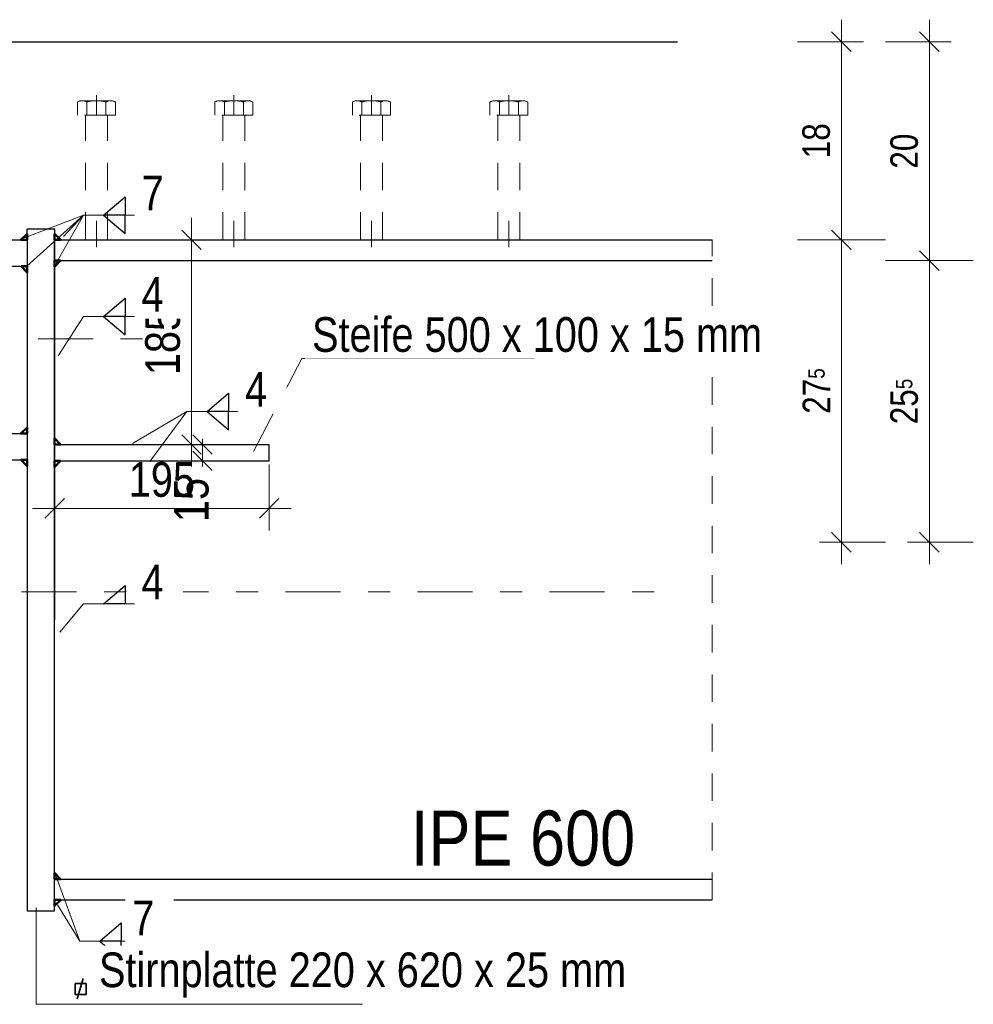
# Model space of a CAD drawing. Header units: millimetres. Extents: x -50 to 89, y -23 to 66.
# Tile 16 of 60: x -21.96 to -17.62, y 58.56 to 63.03. Entities that reach past the tile are written whole.
import ezdxf

# ---------------------------------------------------------------- set-up
doc = ezdxf.new("R2010")
doc.units = ezdxf.units.MM
doc.linetypes.add('DASHDOT', pattern=[1, 0.5, -0.25, 0, -0.25])
doc.linetypes.add('HIDDEN', pattern=[0.375, 0.25, -0.125])
doc.layers.add('Texte', color=7, linetype='Continuous', lineweight=20)
doc.styles.add('Arial Narrow', font='ARIALN.TTF')
doc.dimstyles.new('Arch_Strakon_dimstyle', dxfattribs={"dimtxt": 15.75, "dimasz": 1, "dimexe": 1.25, "dimexo": 0.0625, "dimgap": 1, "dimtad": 0, "dimdec": 3, "dimzin": 12, "dimdsep": 46, "dimtxsty": 'Arial Narrow', "dimblk": 'Arrowhead_Tick', "dimsah": 1, "dimcen": 0, "dimse1": 1, "dimse2": 1, "dimclrd": 6, "dimclrt": 2, "dimazin": 0, "dimtfac": 1, "dimtdec": 4, "dimtmove": 0, "dimatfit": 3, "dimldrblk": 'NONE', "dimfxl": 1, "dimtvp": 1, "dimtolj": 1, "dimtzin": 0, "dimlwd": 13, "dimarcsym": 2})
pattern_1 = [(45, (0, 0), (-0.031819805, 0.031819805), [0, -0.075])]
pattern_2 = [(135, (0, 0), (-0.031819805, -0.031819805), [0, -0.075])]

# ---------------------------------------------------------------- blocks, each defined once
blk = doc.blocks.new('Arrowhead_Tick')
at = {"color": 0, "linetype": 'Continuous', "lineweight": -2, "ltscale": 0.5}
for p, q in [((0, 20), (0, -10)), ((-1, 0), (0, 0)), ((10, 0), (0, 0))]:
    blk.add_line(p, q, dxfattribs=at)
at = {"color": 2, "linetype": 'Continuous', "lineweight": 35, "ltscale": 0.5}
blk.add_line((4.42, 4.42), (-4.42, -4.42), dxfattribs=at)
blk = doc.blocks.new('*D66')
at = {"layer": 'Defpoints', "color": 0}
for p in [(-21.797, 61.0251), (-20.822, 61.0251), (-20.822, 60.8094)]:
    blk.add_point(p, dxfattribs=at)
at = {"layer": 'Texte', "color": 6, "linetype": 'Continuous', "lineweight": 13}
blk.add_line((-21.787, 60.8094), (-20.832, 60.8094), dxfattribs=at)
at = {"layer": 'Texte', "color": 6, "lineweight": 13, "xscale": 0.01, "yscale": 0.01, "zscale": 0.01}
blk.add_blockref('Arrowhead_Tick', (-20.822, 60.8094), dxfattribs=at)
at = {"layer": 'Texte', "color": 6, "lineweight": 13, "xscale": 0.01, "yscale": 0.01, "zscale": 0.01, "rotation": 180}
blk.add_blockref('Arrowhead_Tick', (-21.797, 60.8094), dxfattribs=at)
at = {"layer": 'Texte', "color": 2, "lineweight": 35, "insert": (-21.3095, 60.9398), "char_height": 0.1575, "attachment_point": 5, "style": 'Arial Narrow'}
blk.add_mtext('\\A1;195', dxfattribs=at)
blk = doc.blocks.new('_None')
blk = doc.blocks.new('*D67')
at = {"layer": 'Defpoints', "color": 0}
for p in [(-21.1251, 61.1001), (-20.822, 61.1001), (-20.822, 61.0251)]:
    blk.add_point(p, dxfattribs=at)
at = {"layer": 'Texte', "color": 6, "linetype": 'Continuous', "lineweight": 13}
for p, q in [((-21.1251, 61.1101), (-21.1251, 61.1201)), ((-21.1251, 61.0251), (-21.1251, 61.1001)), ((-21.1251, 61.0151), (-21.1251, 61.0051))]:
    blk.add_line(p, q, dxfattribs=at)
at = {"layer": 'Texte', "color": 6, "lineweight": 13, "xscale": 0.01, "yscale": 0.01, "zscale": 0.01}
for p, rotation in [((-21.1251, 61.0251), 90), ((-21.1251, 61.1001), 270)]:
    blk.add_blockref('Arrowhead_Tick', p, dxfattribs=dict(at, rotation=rotation))
at = {"layer": 'Texte', "color": 2, "lineweight": 35, "insert": (-21.1751, 60.8471), "char_height": 0.1575, "attachment_point": 5, "rotation": 90, "style": 'Arial Narrow'}
blk.add_mtext('\\A1;15', dxfattribs=at)
blk = doc.blocks.new('*D68')
at = {"layer": 'Defpoints', "color": 0}
for p in [(-21.1751, 62.0301), (-18.8074, 62.0301), (-20.822, 61.1001)]:
    blk.add_point(p, dxfattribs=at)
at = {"layer": 'Texte', "color": 6, "linetype": 'Continuous', "lineweight": 13}
blk.add_line((-21.1751, 61.1101), (-21.1751, 62.0201), dxfattribs=at)
at = {"layer": 'Texte', "color": 6, "lineweight": 13, "xscale": 0.01, "yscale": 0.01, "zscale": 0.01}
for p, rotation in [((-21.1751, 62.0301), 89.99999999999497), ((-21.1751, 61.1001), 269.9999999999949)]:
    blk.add_blockref('Arrowhead_Tick', p, dxfattribs=dict(at, rotation=rotation))
at = {"layer": 'Texte', "color": 2, "lineweight": 35, "insert": (-21.3055, 61.5651), "char_height": 0.1575, "attachment_point": 5, "rotation": 90, "style": 'Arial Narrow'}
blk.add_mtext('\\A1;185', dxfattribs=at)
blk = doc.blocks.new('*D69')
at = {"layer": 'Defpoints', "color": 0}
for p in [(-28.3658, 62.9301), (-27.4204, 62.9301), (-18.8074, 62.0301)]:
    blk.add_point(p, dxfattribs=at)
at = {"layer": 'Texte', "color": 6, "linetype": 'Continuous', "lineweight": 13}
blk.add_line((-27.4204, 62.0401), (-27.4204, 62.9201), dxfattribs=at)
at = {"layer": 'Texte', "color": 6, "lineweight": 13, "xscale": 0.01, "yscale": 0.01, "zscale": 0.01}
for p, rotation in [((-27.4204, 62.9301), 90.00000000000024), ((-27.4204, 62.0301), 270.0000000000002)]:
    blk.add_blockref('Arrowhead_Tick', p, dxfattribs=dict(at, rotation=rotation))
at = {"layer": 'Texte', "color": 3, "lineweight": 35, "insert": (-27.5343, 62.4801), "char_height": 0.125, "attachment_point": 5, "rotation": 90, "style": 'Arial Narrow'}
blk.add_mtext('\\A1;18', dxfattribs=at)
blk = doc.blocks.new('*D71')
at = {"layer": 'Defpoints', "color": 0}
for p in [(-18.8074, 61.9351), (-17.8204, 61.9351), (-22.022, 60.6551)]:
    blk.add_point(p, dxfattribs=at)
at = {"layer": 'Texte', "color": 6, "linetype": 'Continuous', "lineweight": 13}
blk.add_line((-17.8204, 60.6651), (-17.8204, 61.9251), dxfattribs=at)
at = {"layer": 'Texte', "color": 6, "lineweight": 13, "xscale": 0.01, "yscale": 0.01, "zscale": 0.01}
for p, rotation in [((-17.8204, 61.9351), 90), ((-17.8204, 60.6551), 270)]:
    blk.add_blockref('Arrowhead_Tick', p, dxfattribs=dict(at, rotation=rotation))
at = {"layer": 'Texte', "color": 3, "lineweight": 35, "insert": (-17.9343, 61.2951), "char_height": 0.125, "attachment_point": 5, "rotation": 90, "style": 'Arial Narrow'}
blk.add_mtext('\\A1;25{\\A1;\\H.6x;\\S5;}', dxfattribs=at)
blk = doc.blocks.new('*D72')
at = {"layer": 'Defpoints', "color": 0}
for p in [(-18.9647, 62.9301), (-17.8204, 62.9301), (-18.8074, 61.9351)]:
    blk.add_point(p, dxfattribs=at)
at = {"layer": 'Texte', "color": 6, "linetype": 'Continuous', "lineweight": 13}
blk.add_line((-17.8204, 61.9451), (-17.8204, 62.9201), dxfattribs=at)
at = {"layer": 'Texte', "color": 6, "lineweight": 13, "xscale": 0.01, "yscale": 0.01, "zscale": 0.01}
for p, rotation in [((-17.8204, 62.9301), 90), ((-17.8204, 61.9351), 270)]:
    blk.add_blockref('Arrowhead_Tick', p, dxfattribs=dict(at, rotation=rotation))
at = {"layer": 'Texte', "color": 3, "lineweight": 35, "insert": (-17.9343, 62.4326), "char_height": 0.125, "attachment_point": 5, "rotation": 90, "style": 'Arial Narrow'}
blk.add_mtext('\\A1;20', dxfattribs=at)
blk = doc.blocks.new('*D75')
at = {"layer": 'Defpoints', "color": 0}
for p in [(-18.8074, 62.0301), (-18.2204, 62.0301), (-22.022, 60.6551)]:
    blk.add_point(p, dxfattribs=at)
at = {"layer": 'Texte', "color": 6, "linetype": 'Continuous', "lineweight": 13}
blk.add_line((-18.2204, 60.6651), (-18.2204, 62.0201), dxfattribs=at)
at = {"layer": 'Texte', "color": 6, "lineweight": 13, "xscale": 0.01, "yscale": 0.01, "zscale": 0.01}
for p, rotation in [((-18.2204, 62.0301), 90), ((-18.2204, 60.6551), 270)]:
    blk.add_blockref('Arrowhead_Tick', p, dxfattribs=dict(at, rotation=rotation))
at = {"layer": 'Texte', "color": 3, "lineweight": 35, "insert": (-18.3332, 61.3426), "char_height": 0.125, "attachment_point": 5, "rotation": 90, "style": 'Arial Narrow'}
blk.add_mtext('\\A1;27{\\A1;\\H.6x;\\S5;}', dxfattribs=at)
blk = doc.blocks.new('*D76')
at = {"layer": 'Defpoints', "color": 0}
for p in [(-18.9647, 62.9301), (-18.2204, 62.9301), (-18.8074, 62.0301)]:
    blk.add_point(p, dxfattribs=at)
at = {"layer": 'Texte', "color": 6, "linetype": 'Continuous', "lineweight": 13}
blk.add_line((-18.2204, 62.0401), (-18.2204, 62.9201), dxfattribs=at)
at = {"layer": 'Texte', "color": 6, "lineweight": 13, "xscale": 0.01, "yscale": 0.01, "zscale": 0.01}
for p, rotation in [((-18.2204, 62.9301), 90), ((-18.2204, 62.0301), 270)]:
    blk.add_blockref('Arrowhead_Tick', p, dxfattribs=dict(at, rotation=rotation))
at = {"layer": 'Texte', "color": 3, "lineweight": 35, "insert": (-18.3343, 62.4801), "char_height": 0.125, "attachment_point": 5, "rotation": 90, "style": 'Arial Narrow'}
blk.add_mtext('\\A1;18', dxfattribs=at)
blk = doc.blocks.new('*D80')
at = {"layer": 'Defpoints', "color": 0}
for p in [(-25.0204, 62.0301), (-18.8074, 62.0301), (-23.987, 61.0301)]:
    blk.add_point(p, dxfattribs=at)
at = {"layer": 'Texte', "color": 6, "linetype": 'Continuous', "lineweight": 13}
blk.add_line((-25.0204, 61.0401), (-25.0204, 62.0201), dxfattribs=at)
at = {"layer": 'Texte', "color": 6, "lineweight": 13, "xscale": 0.01, "yscale": 0.01, "zscale": 0.01}
for p, rotation in [((-25.0204, 62.0301), 90.0000000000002), ((-25.0204, 61.0301), 270.0000000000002)]:
    blk.add_blockref('Arrowhead_Tick', p, dxfattribs=dict(at, rotation=rotation))
at = {"layer": 'Texte', "color": 3, "lineweight": 35, "insert": (-25.1343, 61.5301), "char_height": 0.125, "attachment_point": 5, "rotation": 90, "style": 'Arial Narrow'}
blk.add_mtext('\\A1;20', dxfattribs=at)
blk = doc.blocks.new('*D81')
at = {"layer": 'Defpoints', "color": 0}
for p in [(-25.0204, 62.9301), (-18.9647, 62.9301), (-18.8074, 62.0301)]:
    blk.add_point(p, dxfattribs=at)
at = {"layer": 'Texte', "color": 6, "linetype": 'Continuous', "lineweight": 13}
blk.add_line((-25.0204, 62.0401), (-25.0204, 62.9201), dxfattribs=at)
at = {"layer": 'Texte', "color": 6, "lineweight": 13, "xscale": 0.01, "yscale": 0.01, "zscale": 0.01}
for p, rotation in [((-25.0204, 62.9301), 90), ((-25.0204, 62.0301), 270)]:
    blk.add_blockref('Arrowhead_Tick', p, dxfattribs=dict(at, rotation=rotation))
at = {"layer": 'Texte', "color": 3, "lineweight": 35, "insert": (-25.1343, 62.4801), "char_height": 0.125, "attachment_point": 5, "rotation": 90, "style": 'Arial Narrow'}
blk.add_mtext('\\A1;18', dxfattribs=at)

msp = doc.modelspace()

# ---------------------------------------------------------------- hatches: boundary and pattern name
at = {"layer": 'Texte', "lineweight": 18}
h = msp.add_hatch(dxfattribs=at)
h.set_pattern_fill('punkt', color=5, scale=0.01, angle=135, style=0, pattern_type=2)
h.set_pattern_definition(pattern_2)
h.paths.add_polyline_path([(-21.950276, 62.030107), (-21.922042, 62.030107), (-21.922042, 62.056634)])
h = msp.add_hatch(dxfattribs=at)
h.set_pattern_fill('punkt', color=5, scale=0.01, angle=135, style=0, pattern_type=2)
h.set_pattern_definition(pattern_2)
h.paths.add_polyline_path([(-21.768808, 62.030107), (-21.797042, 62.030107), (-21.797042, 62.056634)])
h = msp.add_hatch(dxfattribs=at)
h.set_pattern_fill('punkt', color=5, scale=0.01, angle=45, style=0, pattern_type=2)
h.set_pattern_definition(pattern_1)
h.paths.add_polyline_path([(-21.797042, 61.906873), (-21.797042, 61.935107), (-21.770515, 61.935107)])
h = msp.add_hatch(dxfattribs=at)
h.set_pattern_fill('punkt', color=5, scale=0.01, angle=45, style=0, pattern_type=2)
h.set_pattern_definition(pattern_1)
h.paths.add_polyline_path([(-21.922042, 61.881873), (-21.922042, 61.910107), (-21.948569, 61.910107)])
h = msp.add_hatch(dxfattribs=at)
h.set_pattern_fill('punkt', color=5, scale=0.01, angle=135, style=0, pattern_type=2)
h.set_pattern_definition(pattern_2)
h.paths.add_polyline_path([(-21.950276, 61.150107), (-21.922042, 61.150107), (-21.922042, 61.176634)])
h = msp.add_hatch(dxfattribs=at)
h.set_pattern_fill('punkt', color=5, scale=0.01, angle=45, style=0, pattern_type=2)
h.set_pattern_definition(pattern_1)
h.paths.add_polyline_path([(-21.797042, 61.12834), (-21.797042, 61.100107), (-21.770515, 61.100107)])
h = msp.add_hatch(dxfattribs=at)
h.set_pattern_fill('punkt', color=5, scale=0.01, angle=45, style=0, pattern_type=2)
h.set_pattern_definition(pattern_1)
h.paths.add_polyline_path([(-21.922042, 61.001873), (-21.922042, 61.030107), (-21.948569, 61.030107)])
h = msp.add_hatch(dxfattribs=at)
h.set_pattern_fill('punkt', color=5, scale=0.01, angle=45, style=0, pattern_type=2)
h.set_pattern_definition(pattern_1)
h.paths.add_polyline_path([(-21.797042, 60.996873), (-21.797042, 61.025107), (-21.770515, 61.025107)])
h = msp.add_hatch(dxfattribs=at)
h.set_pattern_fill('punkt', color=5, scale=0.01, angle=45, style=0, pattern_type=2)
h.set_pattern_definition(pattern_1)
h.paths.add_polyline_path([(-21.797042, 59.15334), (-21.770515, 59.125107), (-21.797042, 59.125107)])
h = msp.add_hatch(dxfattribs=at)
h.set_pattern_fill('punkt', color=5, scale=0.01, angle=135, style=0, pattern_type=2)
h.set_pattern_definition(pattern_2)
h.paths.add_polyline_path([(-21.768808, 59.030107), (-21.797042, 59.003579), (-21.797042, 59.030107)])

# ---------------------------------------------------------------- linework, layer by layer
at = {"layer": 'Texte', "color": 3, "linetype": 'Continuous', "lineweight": 25}
for p, q in [((-25.753523, 62.930107), (-18.964707, 62.930107)), ((-21.574526, 62.142216), (-21.477192, 62.225731)), ((-21.477192, 62.225731), (-21.477192, 62.142216)), ((-21.477192, 62.142216), (-21.574526, 62.142216)), ((-21.574526, 62.142216), (-21.477192, 62.058702)), ((-21.477192, 62.058702), (-21.477192, 62.142216)), ((-21.922042, 62.030107), (-21.922042, 62.080107)), ((-21.922042, 62.080107), (-21.797042, 62.080107)), ((-21.797042, 62.080107), (-21.797042, 62.030107)), ((-22.922042, 62.030107), (-21.922042, 62.030107)), ((-21.922042, 62.030107), (-21.922042, 58.980107)), ((-21.797042, 62.030107), (-21.797042, 60.302982)), ((-21.797042, 62.030107), (-18.807413, 62.030107)), ((-21.797042, 59.030107), (-21.797042, 62.030107)), ((-21.797042, 61.935107), (-18.807413, 61.935107)), ((-22.922042, 61.910107), (-21.922042, 61.910107)), ((-21.574526, 61.681473), (-21.477192, 61.764988)), ((-21.477192, 61.764988), (-21.477192, 61.681473)), ((-21.477192, 61.681473), (-21.574526, 61.681473)), ((-21.574526, 61.681473), (-21.477192, 61.597959)), ((-21.477192, 61.681473), (-21.574526, 61.681473)), ((-21.477192, 61.597959), (-21.477192, 61.681473)), ((-21.10396, 61.25009), (-21.006625, 61.333604)), ((-21.006625, 61.333604), (-21.006625, 61.25009)), ((-21.006625, 61.25009), (-21.10396, 61.25009)), ((-21.10396, 61.25009), (-21.006625, 61.166576)), ((-21.006625, 61.166576), (-21.006625, 61.25009)), ((-22.922042, 61.150107), (-21.922042, 61.150107)), ((-21.797042, 61.100107), (-20.822042, 61.100107)), ((-20.822042, 61.025107), (-20.822042, 61.100107)), ((-22.922042, 61.030107), (-21.922042, 61.030107)), ((-21.797042, 61.025107), (-20.822042, 61.025107)), ((-21.574526, 60.375336), (-21.477192, 60.458851)), ((-21.477192, 60.458851), (-21.477192, 60.375336)), ((-21.477192, 60.375336), (-21.574526, 60.375336)), ((-21.797042, 59.125107), (-18.807413, 59.125107)), ((-21.797042, 59.030107), (-18.807413, 59.030107)), ((-21.797042, 58.980107), (-21.797042, 59.030107)), ((-21.922042, 58.980107), (-21.797042, 58.980107)), ((-21.591481, 58.842912), (-21.494147, 58.926427)), ((-21.494147, 58.926427), (-21.494147, 58.842912)), ((-21.591481, 58.842912), (-21.494147, 58.759398)), ((-21.494147, 58.842912), (-21.591481, 58.842912)), ((-21.494147, 58.759398), (-21.494147, 58.842912))]:
    msp.add_line(p, q, dxfattribs=at)
at = {"layer": 'Texte', "color": 6, "linetype": 'HIDDEN', "lineweight": 13, "ltscale": 0.5}
for p, q in [((-21.607042, 62.686987), (-21.607042, 62.596987)), ((-20.982042, 62.686987), (-20.982042, 62.596987)), ((-20.357042, 62.686987), (-20.357042, 62.596987)), ((-19.732042, 62.686987), (-19.732042, 62.596987)), ((-21.693644, 62.596987), (-21.693644, 62.656184)), ((-21.671994, 62.661987), (-21.54209, 62.661987)), ((-21.650343, 62.656184), (-21.650343, 62.596987)), ((-21.563741, 62.596987), (-21.563741, 62.656146)), ((-21.520439, 62.596987), (-21.520439, 62.656146)), ((-21.068644, 62.596987), (-21.068644, 62.656184)), ((-21.046994, 62.661987), (-20.91709, 62.661987)), ((-21.025343, 62.656184), (-21.025343, 62.596987)), ((-20.938741, 62.596987), (-20.938741, 62.656146)), ((-20.895439, 62.596987), (-20.895439, 62.656146)), ((-20.443644, 62.596987), (-20.443644, 62.656184)), ((-20.421994, 62.661987), (-20.29209, 62.661987)), ((-20.400343, 62.656184), (-20.400343, 62.596987)), ((-20.313741, 62.596987), (-20.313741, 62.656146)), ((-20.270439, 62.596987), (-20.270439, 62.656146)), ((-19.818644, 62.596987), (-19.818644, 62.656184)), ((-19.796994, 62.661987), (-19.66709, 62.661987)), ((-19.775343, 62.656184), (-19.775343, 62.596987)), ((-19.688741, 62.596987), (-19.688741, 62.656146)), ((-19.645439, 62.596987), (-19.645439, 62.656146)), ((-21.520439, 62.596987), (-21.693644, 62.596987)), ((-21.552042, 62.596987), (-21.662042, 62.596987)), ((-21.657042, 62.030107), (-21.657042, 62.591987)), ((-21.557042, 62.030107), (-21.557042, 62.591987)), ((-20.895439, 62.596987), (-21.068644, 62.596987)), ((-20.927042, 62.596987), (-21.037042, 62.596987)), ((-21.032042, 62.030107), (-21.032042, 62.591987)), ((-20.932042, 62.030107), (-20.932042, 62.591987)), ((-20.270439, 62.596987), (-20.443644, 62.596987)), ((-20.302042, 62.596987), (-20.412042, 62.596987)), ((-20.407042, 62.030107), (-20.407042, 62.591987)), ((-20.307042, 62.030107), (-20.307042, 62.591987)), ((-19.645439, 62.596987), (-19.818644, 62.596987)), ((-19.677042, 62.596987), (-19.787042, 62.596987)), ((-19.782042, 62.030107), (-19.782042, 62.591987)), ((-19.682042, 62.030107), (-19.682042, 62.591987)), ((-21.657042, 62.030107), (-21.657042, 62.115654)), ((-21.607042, 62.030107), (-21.607042, 62.115654)), ((-21.607042, 62.115654), (-21.607042, 61.996987)), ((-21.557042, 62.030107), (-21.557042, 62.115654)), ((-21.032042, 62.030107), (-21.032042, 62.115654)), ((-20.982042, 62.030107), (-20.982042, 62.115654)), ((-20.982042, 62.115654), (-20.982042, 61.996987)), ((-20.932042, 62.030107), (-20.932042, 62.115654)), ((-20.407042, 62.030107), (-20.407042, 62.115654)), ((-20.357042, 62.030107), (-20.357042, 62.115654)), ((-20.357042, 62.115654), (-20.357042, 61.996987)), ((-20.307042, 62.030107), (-20.307042, 62.115654)), ((-19.782042, 62.030107), (-19.782042, 62.115654)), ((-19.732042, 62.030107), (-19.732042, 62.115654)), ((-19.732042, 62.115654), (-19.732042, 61.996987)), ((-19.682042, 62.030107), (-19.682042, 62.115654)), ((-21.557042, 62.030107), (-21.657042, 62.030107)), ((-20.932042, 62.030107), (-21.032042, 62.030107)), ((-20.307042, 62.030107), (-20.407042, 62.030107)), ((-19.682042, 62.030107), (-19.782042, 62.030107))]:
    msp.add_line(p, q, dxfattribs=at)
at = {"layer": 'Texte', "color": 6, "linetype": 'Continuous', "lineweight": 13}
for p, q in [((-21.66593, 62.142216), (-21.93368, 62.038126)), ((-21.66593, 62.142216), (-21.9228, 61.910288)), ((-21.66593, 62.142216), (-21.789521, 61.923888)), ((-21.66593, 62.142216), (-21.756965, 62.045183)), ((-21.66593, 62.142216), (-21.3126, 62.142216)), ((-21.922042, 61.680709), (-21.922042, 59.376432)), ((-21.797042, 61.680709), (-21.797042, 59.376432)), ((-21.66593, 61.681473), (-21.781793, 61.503319)), ((-21.66593, 61.681473), (-21.3126, 61.681473)), ((-20.672745, 61.490887), (-20.893257, 61.068239)), ((-19.616122, 61.490887), (-20.672745, 61.490887)), ((-21.195363, 61.25009), (-21.442586, 61.104303)), ((-21.195363, 61.25009), (-21.363853, 61.021911)), ((-21.195363, 61.25009), (-20.842033, 61.25009)), ((-21.66593, 60.375336), (-21.772939, 60.246061)), ((-21.66593, 60.375336), (-21.3126, 60.375336)), ((-21.682885, 58.842912), (-21.789521, 59.136325)), ((-21.880438, 58.555674), (-21.880438, 58.994511)), ((-21.682885, 58.842912), (-21.783587, 59.007174)), ((-21.682885, 58.842912), (-21.329555, 58.842912)), ((-20.397883, 58.555674), (-21.880438, 58.555674))]:
    msp.add_line(p, q, dxfattribs=at)
at = {"layer": 'Texte', "color": 4, "linetype": 'Continuous', "lineweight": 50}
for p, q in [((-21.950276, 62.030107), (-21.922042, 62.056634)), ((-21.950276, 62.030107), (-21.922042, 62.030107)), ((-21.922042, 62.030107), (-21.922042, 62.056634)), ((-21.768808, 62.030107), (-21.797042, 62.056634)), ((-21.797042, 62.030107), (-21.797042, 62.056634)), ((-21.768808, 62.030107), (-21.797042, 62.030107)), ((-21.797042, 61.906873), (-21.770515, 61.935107)), ((-21.797042, 61.906873), (-21.797042, 61.935107)), ((-21.797042, 61.935107), (-21.770515, 61.935107)), ((-21.922042, 61.881873), (-21.948569, 61.910107)), ((-21.922042, 61.910107), (-21.948569, 61.910107)), ((-21.922042, 61.881873), (-21.922042, 61.910107)), ((-21.950276, 61.150107), (-21.922042, 61.176634)), ((-21.922042, 61.150107), (-21.922042, 61.176634)), ((-21.950276, 61.150107), (-21.922042, 61.150107)), ((-21.797042, 61.12834), (-21.770515, 61.100107)), ((-21.797042, 61.12834), (-21.797042, 61.100107)), ((-21.797042, 61.100107), (-21.770515, 61.100107)), ((-21.922042, 61.001873), (-21.948569, 61.030107)), ((-21.922042, 61.030107), (-21.948569, 61.030107)), ((-21.922042, 61.001873), (-21.922042, 61.030107)), ((-21.797042, 60.996873), (-21.770515, 61.025107)), ((-21.797042, 60.996873), (-21.797042, 61.025107)), ((-21.797042, 61.025107), (-21.770515, 61.025107)), ((-21.797042, 59.15334), (-21.770515, 59.125107)), ((-21.797042, 59.15334), (-21.797042, 59.125107)), ((-21.797042, 59.125107), (-21.770515, 59.125107)), ((-21.768808, 59.030107), (-21.797042, 59.003579)), ((-21.768808, 59.030107), (-21.797042, 59.030107)), ((-21.797042, 59.030107), (-21.797042, 59.003579))]:
    msp.add_line(p, q, dxfattribs=at)
at = {"layer": 'Texte', "color": 5, "linetype": 'HIDDEN', "lineweight": 18, "ltscale": 0.5}
msp.add_line((-18.807413, 59.030107), (-18.807413, 62.030107), dxfattribs=at)
at = {"layer": 'Texte', "color": 9, "linetype": 'DASHDOT', "lineweight": 0, "ltscale": 0.5}
for p, q in [((-23.072042, 61.580107), (-21.321837, 61.580107)), ((-21.947042, 60.430107), (-18.959997, 60.430107))]:
    msp.add_line(p, q, dxfattribs=at)
at = {"layer": 'Texte', "color": 2, "linetype": 'Continuous', "lineweight": 35}
for p, q in [((-21.695409, 58.580594), (-21.667147, 58.672447)), ((-21.704381, 58.600765), (-21.704381, 58.650765)), ((-21.704381, 58.650765), (-21.654381, 58.650765)), ((-21.654381, 58.650765), (-21.654381, 58.600765)), ((-21.654381, 58.600765), (-21.704381, 58.600765))]:
    msp.add_line(p, q, dxfattribs=at)
at = {"layer": 'Texte', "color": 6, "linetype": 'HIDDEN', "lineweight": 13, "ltscale": 0.5}
for centre, radius, start, end in [((-21.671994, 62.618685), 0.0433, 59.99927, 120.000728), ((-21.607042, 62.494683), 0.167169, 74.987632, 105.009015), ((-21.54209, 62.618685), 0.043268, 59.974265, 120.025735), ((-21.046994, 62.618685), 0.0433, 59.99927, 120.000728), ((-20.982042, 62.494683), 0.167169, 74.987632, 105.009015), ((-20.91709, 62.618685), 0.043268, 59.974265, 120.025735), ((-20.421994, 62.618685), 0.0433, 59.99927, 120.000728), ((-20.357042, 62.494683), 0.167169, 74.987632, 105.009015), ((-20.29209, 62.618685), 0.043268, 59.974265, 120.025735), ((-19.796994, 62.618685), 0.0433, 59.99927, 120.000728), ((-19.732042, 62.494683), 0.167169, 74.987632, 105.009015), ((-19.66709, 62.618685), 0.043268, 59.974265, 120.025735), ((-21.662042, 62.591987), 0.005, 0, 90.000019), ((-21.552042, 62.591987), 0.005, 90, 180), ((-21.037042, 62.591987), 0.005, 0, 90.000019), ((-20.927042, 62.591987), 0.005, 90, 180), ((-20.412042, 62.591987), 0.005, 0, 90.000019), ((-20.302042, 62.591987), 0.005, 90, 180), ((-19.787042, 62.591987), 0.005, 0, 90.000019), ((-19.677042, 62.591987), 0.005, 90, 180)]:
    msp.add_arc(centre, radius, start, end, dxfattribs=at)

# ---------------------------------------------------------------- texts
at = {"layer": 'Texte', "color": 2, "lineweight": 35, "insert": (-20.176992, 59.182495), "char_height": 0.25, "attachment_point": 7, "line_spacing_factor": 0.9, "style": 'Arial Narrow', "bg_fill": 3, "box_fill_scale": 1.2, "bg_fill_color": 256, "bg_fill_true_color": 13158600, "bg_fill_transparency": 0}
msp.add_mtext('IPE 600', dxfattribs=at)

# ---------------------------------------------------------------- dimensions: what is measured, and where the dimension line sits
at = {"layer": 'Texte', "lineweight": 35}
for base, p1, p2, text, override, picture, middle in [((-27.420438, 62.930107), (-18.807413, 62.030107), (-28.365773, 62.930107), '18', {"dimscale": 0.01, "dimtxt": 12.5, "dimasz": 1, "dimgap": 5, "dimtad": 1, "dimjust": 0, "dimtih": 0, "dimtoh": 0, "dimdec": 5, "dimdsep": 46, "dimtxsty": 'Arial Narrow', "dimclrd": 6, "dimclrt": 3, "dimtix": 1, "dimtofl": 255, "dimtmove": 0, "dimatfit": 2, "dimfxl": 0, "dimfxlon": 0, "dimtvp": 40, "dimlwd": 13}, '*D69', (-27.420438, 62.480107)), ((-25.020438, 62.930107), (-18.807413, 62.030107), (-18.964707, 62.930107), '18', {"dimscale": 0.01, "dimtxt": 12.5, "dimasz": 1, "dimgap": 5, "dimtad": 1, "dimjust": 0, "dimtih": 0, "dimtoh": 0, "dimdec": 5, "dimdsep": 46, "dimtxsty": 'Arial Narrow', "dimclrd": 6, "dimclrt": 3, "dimtix": 1, "dimtofl": 255, "dimtmove": 0, "dimatfit": 2, "dimfxl": 0, "dimfxlon": 0, "dimtvp": 40, "dimlwd": 13}, '*D81', (-25.020438, 62.480107)), ((-17.820438, 62.930107), (-18.807413, 61.935107), (-18.964707, 62.930107), '20', {"dimscale": 0.01, "dimtxt": 12.5, "dimasz": 1, "dimgap": 5, "dimtad": 1, "dimjust": 0, "dimtih": 0, "dimtoh": 0, "dimdec": 5, "dimdsep": 46, "dimtxsty": 'Arial Narrow', "dimclrd": 6, "dimclrt": 3, "dimtix": 1, "dimtofl": 255, "dimtmove": 0, "dimatfit": 2, "dimfxl": 0, "dimfxlon": 0, "dimtvp": 40, "dimlwd": 13}, '*D72', (-17.820438, 62.432607)), ((-18.220438, 62.930107), (-18.807413, 62.030107), (-18.964707, 62.930107), '18', {"dimscale": 0.01, "dimtxt": 12.5, "dimasz": 1, "dimgap": 5, "dimtad": 1, "dimjust": 0, "dimtih": 0, "dimtoh": 0, "dimdec": 5, "dimdsep": 46, "dimtxsty": 'Arial Narrow', "dimclrd": 6, "dimclrt": 3, "dimtix": 1, "dimtofl": 255, "dimtmove": 0, "dimatfit": 2, "dimfxl": 0, "dimfxlon": 0, "dimtvp": 40, "dimlwd": 13}, '*D76', (-18.220438, 62.480107)), ((-25.020438, 62.030107), (-23.987042, 61.030107), (-18.807413, 62.030107), '20', {"dimscale": 0.01, "dimtxt": 12.5, "dimasz": 1, "dimgap": 5, "dimtad": 1, "dimjust": 0, "dimtih": 0, "dimtoh": 0, "dimdec": 5, "dimdsep": 46, "dimtxsty": 'Arial Narrow', "dimclrd": 6, "dimclrt": 3, "dimtix": 1, "dimtofl": 255, "dimtmove": 0, "dimatfit": 2, "dimfxl": 0, "dimfxlon": 0, "dimtvp": 40, "dimlwd": 13}, '*D80', (-25.020438, 61.530107)), ((-18.220438, 62.030107), (-22.022042, 60.655107), (-18.807413, 62.030107), '27{\\A1;\\H.6x;\\S5;}', {"dimscale": 0.01, "dimtxt": 12.5, "dimasz": 1, "dimgap": 5, "dimtad": 1, "dimjust": 0, "dimtih": 0, "dimtoh": 0, "dimdec": 5, "dimdsep": 46, "dimtxsty": 'Arial Narrow', "dimclrd": 6, "dimclrt": 3, "dimtix": 1, "dimtofl": 255, "dimtmove": 0, "dimatfit": 2, "dimfxl": 0, "dimfxlon": 0, "dimtvp": 40, "dimlwd": 13}, '*D75', (-18.220438, 61.342607)), ((-21.175129, 62.030107), (-20.822042, 61.100107), (-18.807413, 62.030107), '185', {"dimscale": 0.01, "dimtxt": 15.75, "dimasz": 1, "dimgap": 5, "dimtad": 1, "dimjust": 0, "dimtih": 0, "dimtoh": 0, "dimdec": 5, "dimdsep": 46, "dimtxsty": 'Arial Narrow', "dimclrd": 6, "dimclrt": 2, "dimtix": 1, "dimtofl": 255, "dimtmove": 0, "dimatfit": 2, "dimfxl": 0, "dimfxlon": 0, "dimtvp": 31.746032, "dimlwd": 13}, '*D68', (-21.175129, 61.565107)), ((-17.820438, 61.935107), (-22.022042, 60.655107), (-18.807413, 61.935107), '25{\\A1;\\H.6x;\\S5;}', {"dimscale": 0.01, "dimtxt": 12.5, "dimasz": 1, "dimgap": 5, "dimtad": 1, "dimjust": 0, "dimtih": 0, "dimtoh": 0, "dimdec": 5, "dimdsep": 46, "dimtxsty": 'Arial Narrow', "dimclrd": 6, "dimclrt": 3, "dimtix": 1, "dimtofl": 255, "dimtmove": 0, "dimatfit": 2, "dimfxl": 0, "dimfxlon": 0, "dimtvp": 40, "dimlwd": 13}, '*D71', (-17.820438, 61.295107)), ((-21.125129, 61.100107), (-20.822042, 61.025107), (-20.822042, 61.100107), '15', {"dimscale": 0.01, "dimtxt": 15.75, "dimasz": 1, "dimgap": 5, "dimtad": 1, "dimjust": 0, "dimtih": 0, "dimtoh": 0, "dimdec": 5, "dimdsep": 46, "dimtxsty": 'Arial Narrow', "dimclrd": 6, "dimclrt": 2, "dimtix": 0, "dimtofl": 255, "dimtmove": 2, "dimatfit": 2, "dimfxl": 0, "dimfxlon": 0, "dimtvp": 31.746032, "dimlwd": 13}, '*D67', (-21.175129, 60.847132))]:
    dim = msp.add_linear_dim(base=base, p1=p1, p2=p2, angle=90, text=text, dimstyle='Arch_Strakon_dimstyle', override=override, dxfattribs=at)
    dim.commit()
    dim.dimension.update_dxf_attribs({"geometry": picture, "text_midpoint": middle, "dimtype": 160})
dim = msp.add_linear_dim(base=(-20.822042, 60.809414), p1=(-21.797042, 61.025107), p2=(-20.822042, 61.025107), text='195', dimstyle='Arch_Strakon_dimstyle', override={"dimscale": 0.01, "dimtxt": 15.75, "dimasz": 1, "dimgap": 5, "dimtad": 1, "dimjust": 0, "dimtih": 0, "dimtoh": 0, "dimdec": 5, "dimdsep": 46, "dimtxsty": 'Arial Narrow', "dimclrd": 6, "dimclrt": 2, "dimtix": 1, "dimtofl": 255, "dimtmove": 0, "dimatfit": 2, "dimfxl": 0, "dimfxlon": 0, "dimtvp": 31.746032, "dimlwd": 13}, dxfattribs=at)
dim.commit()
dim.dimension.update_dxf_attribs({"geometry": '*D66', "text_midpoint": (-21.309542, 60.809414), "dimtype": 160})

# ---------------------------------------------------------------- next in the draw order: texts
at = {"layer": 'Texte', "color": 1, "lineweight": 70, "insert": (-25.703466, 62.431414), "char_height": 0.315, "attachment_point": 7, "line_spacing_factor": 0.9, "style": 'Arial Narrow', "bg_fill": 3, "box_fill_scale": 1.2, "bg_fill_color": 256, "bg_fill_true_color": 13158600, "bg_fill_transparency": 0}
msp.add_mtext('Schnitt A - A   M. 1:5', dxfattribs=at)
at = {"layer": 'Texte', "color": 2, "lineweight": 35, "char_height": 0.1575, "attachment_point": 7, "line_spacing_factor": 0.9, "style": 'Arial Narrow', "bg_fill": 3, "box_fill_scale": 1.2, "bg_fill_color": 256, "bg_fill_true_color": 13158600, "bg_fill_transparency": 0}
for s, insert in [('7', (-21.402011, 62.163533)), ('4', (-21.402011, 61.70279)), ('Steife 500 x 100 x 15 mm', (-20.626805, 61.518452)), ('4', (-20.931444, 61.271407)), ('4', (-21.402011, 60.396653)), ('7', (-21.444389, 58.869595)), ('Stirnplatte 220 x 620 x 25 mm', (-21.595593, 58.586144))]:
    msp.add_mtext(s, dxfattribs=dict(at, insert=insert))

doc.saveas('drawing.dxf')
